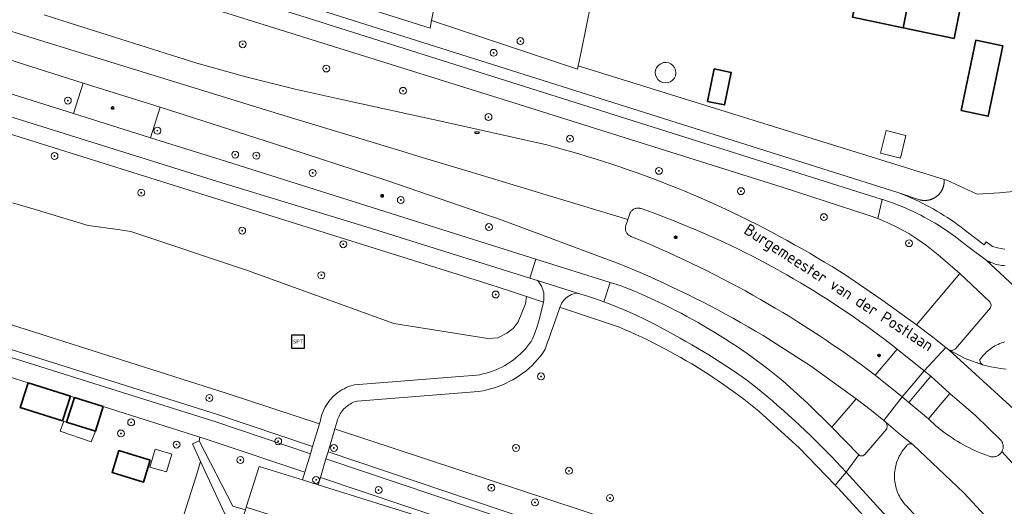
# Model space of a CAD drawing. Header units: metres. Extents: x 152610 to 160096, y 456114 to 462495.
# Tile 244 of 256: x 157096 to 157210, y 460002 to 460058. Entities that reach past the tile are written whole.
import ezdxf
from ezdxf.enums import TextEntityAlignment as Align

# ---------------------------------------------------------------- set-up
doc = ezdxf.new("R2010")
doc.units = ezdxf.units.M
doc.header["$LTSCALE"] = 0.5
doc.layers.get('0').update_dxf_attribs({"linetype": 'CONTINUOUS'})
for name, color, linetype, lineweight in [('B-PV-GR-BEPLANTING_CULTUUR_BOSPLANTSOEN-GV', 251, 'CONTINUOUS', 18), ('B-PV-GR-BEPLANTING_CULTUUR_HEESTERS-GV', 251, 'CONTINUOUS', 18), ('B-PV-GR-BOOM-S', 251, 'CONTINUOUS', 25), ('B-PV-GW-TALUD_KRUIN-G', 251, 'CONTINUOUS', 18), ('B-PV-IE-MEUBILAIR-S', 251, 'CONTINUOUS', 25), ('B-PV-IE-MEUBILAIR_WEGMEUBILAIR-S', 251, 'CONTINUOUS', 25), ('B-PV-OG-BEBOUWING-GV', 6, 'CONTINUOUS', 35), ('B-PV-OG-BEBOUWING_OVERBOUWING-GV', 251, 'CONTINUOUS', 18), ('B-PV-OG-BEBOUWING_SCHUUR-GV', 251, 'CONTINUOUS', 18), ('B-PV-OG-TERREIN_BEGROEID-GV', 251, 'CONTINUOUS', 18), ('B-PV-OG-TOPOGRAFIE-T18', 1, 'CONTINUOUS', 18), ('B-PV-VH-GESLOTENVERHARDING_ASFALT-GV', 251, 'CONTINUOUS', 18), ('B-PV-VH-OPENVERHARDING_BETONSTRAATSTEEN-GV', 251, 'CONTINUOUS', 18), ('B-PV-VH-OPENVERHARDING_TEGEL-GV', 251, 'CONTINUOUS', 18)]:
    doc.layers.add(name, color=color, linetype=linetype, lineweight=lineweight)
doc.styles.add('NLCS-ISO', font='NLCS-ISO.ttf')
doc.styles.add('NLCS-ISO-M750-T18', font='NLCS-ISO.ttf', dxfattribs={"height": 1.35})

# ---------------------------------------------------------------- blocks, each defined once
blk = doc.blocks.new('SIE-MEUBILAIR_PAAL_LICHTMAST-SO')
for points in [[(-0.62, 0), (-1, 0)], [(-0.71, 0.71), (-0.44, 0.44)], [(0, 1), (0, 0.62)], [(0.44, 0.44), (0.71, 0.71)], [(1, 0), (0.62, 0)], [(-0.71, -0.71), (-0.44, -0.44)], [(0, -0.62), (0, -1)], [(0.44, -0.44), (0.71, -0.71)]]:
    blk.add_lwpolyline(points)
blk.add_circle((0, 0), 0.5)
blk = doc.blocks.new('SIE-MEUBILAIR_PUT_RIOOLPUT-SO')
blk.add_ellipse((0, 0), major_axis=(1.25, 0), ratio=0.54)
blk = doc.blocks.new('SIE-WEG_SPEELTOESTEL-SO')
at = {"flags": 128}
blk.add_lwpolyline([(-3.75, -3.75), (3.75, -3.75), (3.75, 3.75), (-3.75, 3.75)], close=True, dxfattribs=at)
at = {"style": 'NLCS-ISO'}
blk.add_text('SPT', height=2.25, dxfattribs=at).set_placement((0, 0), align=Align.MIDDLE_CENTER)
blk = doc.blocks.new('SGR-BOOM_GBKN-SO')
at = {"linetype": 'ByBlock', "lineweight": 18}
h = blk.add_hatch(color=0, dxfattribs=at)
h.dxf.hatch_style = 1
edge = h.paths.add_edge_path()
edge.add_arc((0, 0), 0.25, 0, 360)
at = {"color": 0, "linetype": 'ByBlock', "lineweight": 18}
for radius in [2, 0.25]:
    blk.add_circle((0, 0), radius, dxfattribs=at)
at = {"color": 0, "linetype": 'ByBlock', "lineweight": 18, "style": 'NLCS-ISO'}
blk.add_attdef('SOORT', (2.5, 0), '', height=1.5, dxfattribs=at)

msp = doc.modelspace()

# ---------------------------------------------------------------- linework, layer by layer
at = {"layer": 'B-PV-GR-BEPLANTING_CULTUUR_BOSPLANTSOEN-GV', "flags": 128}
for points in [[(157144.181, 460059.719), (157143.829, 460057.988), (157160.755, 460052.316), (157160.838, 460052.723), (157161.166, 460054.339), (157168.712, 460091.564)], [(157096.419, 460070.098), (157198.03, 460037.97), (157200.428, 460037.174), (157200.466, 460037.163), (157200.505, 460037.154), (157200.544, 460037.145), (157200.583, 460037.136), (157200.622, 460037.128), (157200.661, 460037.121), (157200.701, 460037.115), (157200.74, 460037.109), (157200.78, 460037.104), (157200.819, 460037.1), (157200.859, 460037.097), (157200.899, 460037.094), (157200.939, 460037.091), (157200.979, 460037.09), (157201.019, 460037.089), (157201.058, 460037.089), (157201.098, 460037.09), (157201.138, 460037.091), (157201.178, 460037.093), (157201.218, 460037.096), (157201.258, 460037.1), (157201.297, 460037.104), (157201.337, 460037.109), (157201.376, 460037.114), (157201.416, 460037.121), (157201.455, 460037.128), (157201.494, 460037.135), (157201.533, 460037.144), (157201.572, 460037.153), (157201.611, 460037.163), (157201.649, 460037.173), (157201.688, 460037.184), (157201.726, 460037.196), (157201.764, 460037.208), (157201.801, 460037.221), (157201.839, 460037.235), (157201.876, 460037.25), (157201.913, 460037.265), (157201.95, 460037.28), (157201.986, 460037.297), (157202.022, 460037.314), (157202.058, 460037.332), (157202.093, 460037.35), (157202.128, 460037.369), (157202.163, 460037.388), (157202.198, 460037.409), (157202.232, 460037.429), (157202.266, 460037.451), (157202.299, 460037.473), (157202.332, 460037.495), (157202.364, 460037.518), (157202.396, 460037.542), (157202.428, 460037.566), (157202.459, 460037.591), (157202.49, 460037.617), (157202.521, 460037.642), (157202.551, 460037.669), (157202.58, 460037.696), (157202.609, 460037.723), (157202.637, 460037.751), (157202.665, 460037.78), (157202.693, 460037.809), (157202.72, 460037.838), (157202.746, 460037.868), (157202.772, 460037.898), (157202.797, 460037.929), (157202.822, 460037.961), (157202.847, 460037.992), (157202.87, 460038.025), (157202.893, 460038.057), (157202.916, 460038.09), (157202.938, 460038.124), (157202.959, 460038.157), (157202.98, 460038.191), (157203, 460038.226), (157203.02, 460038.261), (157203.039, 460038.296), (157203.057, 460038.331), (157203.075, 460038.367), (157203.092, 460038.403), (157203.108, 460038.44), (157203.124, 460038.476), (157203.139, 460038.513), (157203.153, 460038.551), (157203.167, 460038.588), (157203.18, 460038.626), (157203.193, 460038.664), (157203.205, 460038.702), (157203.216, 460038.74), (157203.226, 460038.779), (157203.236, 460038.818), (157203.245, 460038.857), (157203.253, 460038.896), (157203.261, 460038.935), (157203.268, 460038.974), (157203.274, 460039.014), (157203.28, 460039.053), (157203.285, 460039.093), (157203.289, 460039.133), (157203.293, 460039.172), (157203.295, 460039.212), (157203.298, 460039.252), (157203.299, 460039.292), (157203.3, 460039.332), (157203.3, 460039.372), (157203.299, 460039.412), (157203.298, 460039.452), (157203.295, 460039.492), (157203.293, 460039.532), (157160.838, 460052.723), (157160.755, 460052.316), (157143.829, 460057.988), (157143.648, 460057.101), (157096.266, 460072.067)], [(157095.193, 460036.815), (157097.713, 460036.094), (157103.977, 460034.205), (157107.439, 460033.734), (157108.943, 460033.497), (157122.454, 460028.956), (157139.433, 460022.825), (157150.344, 460021.065), (157151.497, 460021.141), (157152.542, 460021.705), (157153.308, 460022.234), (157153.863, 460023.005), (157154.726, 460025.106), (157154.823, 460025.956), (157152.882, 460026.594), (157149.508, 460027.704), (157118.418, 460037.452), (157067.088, 460053.522)], [(157034.54, 460037.89), (157102.55, 460016.508), (157118.809, 460011.396), (157129.777, 460007.708), (157130.021, 460008.53), (157118.87, 460012.29), (157034.85, 460038.76)], [(157034.85, 460038.76), (157118.87, 460012.29), (157130.021, 460008.53), (157130.81, 460011.177), (157120.01, 460014.74), (157081.314, 460027.028)], [(157091.857, 460017.556), (157097.008, 460015.928), (157101.919, 460014.376), (157102.395, 460014.226), (157105.732, 460013.171), (157116.953, 460009.624), (157118.01, 460009.29), (157129.135, 460005.555), (157129.777, 460007.708), (157118.809, 460011.396), (157102.55, 460016.508), (157034.54, 460037.89)], [(157164.687, 460000), (157132.792, 460010.523), (157132.615, 460010.582), (157131.823, 460007.923), (157155.325, 460000)], [(157155.325, 460000), (157131.823, 460007.923), (157131.579, 460007.102), (157152.701, 460000)], [(157152.701, 460000), (157131.579, 460007.102), (157130.938, 460004.95), (157145.683, 460000)], [(157145.683, 460000), (157130.938, 460004.95), (157130.684, 460004.099), (157143.791, 460000)]]:
    msp.add_lwpolyline(points, dxfattribs=at)
msp.add_lwpolyline([(157118.01, 460009.29), (157116.953, 460009.624), (157116.857, 460009.209), (157120.775, 460001.63), (157122.223, 460001.187), (157122.325, 460001.506), (157123.84, 460006.24), (157128.871, 460004.666), (157129.135, 460005.555)], close=True, dxfattribs=at)
at = {"layer": 'B-PV-GR-BEPLANTING_CULTUUR_HEESTERS-GV', "flags": 128}
for points in [[(157211.7, 460038.18), (157209.73, 460037.97), (157207.13, 460037.81), (157203.62, 460039.43), (157203.293, 460039.532), (157203.295, 460039.492), (157203.298, 460039.452), (157203.299, 460039.412), (157203.3, 460039.372), (157203.3, 460039.332), (157203.299, 460039.292), (157203.298, 460039.252), (157203.295, 460039.212), (157203.293, 460039.172), (157203.289, 460039.133), (157203.285, 460039.093), (157203.28, 460039.053), (157203.274, 460039.014), (157203.268, 460038.974), (157203.261, 460038.935), (157203.253, 460038.896), (157203.245, 460038.857), (157203.236, 460038.818), (157203.226, 460038.779), (157203.216, 460038.74), (157203.205, 460038.702), (157203.193, 460038.664), (157203.18, 460038.626), (157203.167, 460038.588), (157203.153, 460038.551), (157203.139, 460038.513), (157203.124, 460038.476), (157203.108, 460038.44), (157203.092, 460038.403), (157203.075, 460038.367), (157203.057, 460038.331), (157203.039, 460038.296), (157203.02, 460038.261), (157203, 460038.226), (157202.98, 460038.191), (157202.959, 460038.157), (157202.938, 460038.124), (157202.916, 460038.09), (157202.893, 460038.057), (157202.87, 460038.025), (157202.847, 460037.992), (157202.822, 460037.961), (157202.797, 460037.929), (157202.772, 460037.898), (157202.746, 460037.868), (157202.72, 460037.838), (157202.693, 460037.809), (157202.665, 460037.78), (157202.637, 460037.751), (157202.609, 460037.723), (157202.58, 460037.696), (157202.551, 460037.669), (157202.521, 460037.642), (157202.49, 460037.617), (157202.459, 460037.591), (157202.428, 460037.566), (157202.396, 460037.542), (157202.364, 460037.518), (157202.332, 460037.495), (157202.299, 460037.473), (157202.266, 460037.451), (157202.232, 460037.429), (157202.198, 460037.409), (157202.163, 460037.388), (157202.128, 460037.369), (157202.093, 460037.35), (157202.058, 460037.332), (157202.022, 460037.314), (157201.986, 460037.297), (157201.95, 460037.28), (157201.913, 460037.265), (157201.876, 460037.25), (157201.839, 460037.235), (157201.801, 460037.221), (157201.764, 460037.208), (157201.726, 460037.196), (157201.688, 460037.184), (157201.649, 460037.173), (157201.611, 460037.163), (157201.572, 460037.153), (157201.533, 460037.144), (157201.494, 460037.135), (157201.455, 460037.128), (157201.416, 460037.121), (157201.376, 460037.114), (157201.337, 460037.109), (157201.297, 460037.104), (157201.258, 460037.1), (157201.218, 460037.096), (157201.178, 460037.093), (157201.138, 460037.091), (157201.098, 460037.09), (157201.058, 460037.089), (157201.019, 460037.089), (157200.979, 460037.09), (157200.939, 460037.091), (157200.899, 460037.094), (157200.859, 460037.097), (157200.819, 460037.1), (157200.78, 460037.104), (157200.74, 460037.109), (157200.701, 460037.115), (157200.661, 460037.121), (157200.622, 460037.128), (157200.583, 460037.136), (157200.544, 460037.145), (157200.505, 460037.154), (157200.466, 460037.163), (157200.428, 460037.174), (157198.03, 460037.97), (157198.103, 460037.942), (157198.552, 460037.767), (157198.999, 460037.585), (157199.442, 460037.395), (157199.883, 460037.197), (157200.319, 460036.993), (157200.753, 460036.781), (157201.183, 460036.562), (157201.609, 460036.336), (157202.031, 460036.103), (157202.449, 460035.863), (157202.864, 460035.616), (157203.274, 460035.362), (157203.68, 460035.101), (157204.082, 460034.834), (157204.479, 460034.56), (157204.871, 460034.28), (157205.259, 460033.993), (157205.642, 460033.7), (157206.02, 460033.4), (157207.92, 460031.95), (157208.18, 460032.31), (157208.92, 460031.77), (157209.498, 460031.595), (157210.331, 460031.433)], [(157119.836, 460000.734), (157117.024, 460006.789), (157116.653, 460005.611), (157114.884, 460000)]]:
    msp.add_lwpolyline(points, dxfattribs=at)
at = {"layer": 'B-PV-GW-TALUD_KRUIN-G', "flags": 128}
for points in [[(157203.293, 460039.532), (157160.838, 460052.723), (157160.755, 460052.316), (157143.829, 460057.988), (157143.648, 460057.101), (157096.266, 460072.067), (157096.376, 460072.658), (157094.885, 460073.117), (157093.315, 460073.601)], [(157034.85, 460038.76), (157118.87, 460012.29), (157130.021, 460008.53)], [(157129.777, 460007.708), (157118.809, 460011.396), (157102.55, 460016.508), (157034.54, 460037.89)], [(157131.823, 460007.923), (157155.325, 460000)], [(157152.701, 460000), (157131.579, 460007.102)]]:
    msp.add_lwpolyline(points, dxfattribs=at)
at = {"layer": 'B-PV-OG-BEBOUWING-GV', "flags": 128}
for points in [[(157201.922, 460074.035), (157199.21, 460074.61), (157198.11, 460069.43), (157194.62, 460070.16), (157193.69, 460065.66), (157194.18, 460065.56), (157192.68, 460058.34), (157198.556, 460057.121)], [(157204.96, 460073.39), (157201.922, 460074.035), (157198.556, 460057.121), (157204.44, 460055.9), (157205.9, 460063.09), (157206.39, 460062.99), (157207.35, 460067.48), (157203.86, 460068.22)], [(157210.1, 460055.02), (157206.97, 460055.68), (157205.28, 460047.52), (157208.41, 460046.87)], [(157175.845, 460048.586), (157177.823, 460048.175), (157178.589, 460051.955), (157176.63, 460052.363)], [(157101.919, 460014.376), (157097.008, 460015.928), (157096.247, 460013.52), (157096.104, 460013.068), (157101.015, 460011.515)], [(157105.732, 460013.171), (157102.395, 460014.226), (157101.491, 460011.365), (157104.828, 460010.31)], [(157111.192, 460006.969), (157107.529, 460008.078), (157106.759, 460005.532), (157110.421, 460004.424)]]:
    msp.add_lwpolyline(points, close=True, dxfattribs=at)
at = {"layer": 'B-PV-OG-BEBOUWING_OVERBOUWING-GV', "flags": 128}
msp.add_lwpolyline([(157101.491, 460011.365), (157101.149, 460011.473), (157100.755, 460010.318), (157104.34, 460009.073), (157104.828, 460010.31)], close=True, dxfattribs=at)
at = {"layer": 'B-PV-OG-BEBOUWING_SCHUUR-GV', "flags": 128}
for points in [[(157171.348, 460053.048), (157171.05, 460053.105), (157170.725, 460053.081), (157170.406, 460052.962), (157170.134, 460052.758), (157169.937, 460052.498), (157169.825, 460052.217), (157169.787, 460051.947), (157169.812, 460051.675), (157169.911, 460051.389), (157170.095, 460051.119), (157170.357, 460050.902), (157170.669, 460050.769), (157170.993, 460050.728), (157171.293, 460050.771), (157171.546, 460050.874), (157171.769, 460051.031), (157171.967, 460051.26), (157172.109, 460051.554), (157172.165, 460051.889), (157172.125, 460052.227), (157171.998, 460052.527), (157171.811, 460052.766), (157171.596, 460052.933)], [(157198.863, 460044.631), (157196.557, 460045.198), (157195.91, 460042.567), (157198.216, 460042)], [(157113.688, 460007.669), (157111.758, 460008.227), (157111.16, 460006.158), (157113.09, 460005.6)]]:
    msp.add_lwpolyline(points, close=True, dxfattribs=at)
at = {"layer": 'B-PV-OG-TERREIN_BEGROEID-GV', "flags": 128}
for points in [[(157098.864, 460058.616), (157101.778, 460057.684), (157107.058, 460056.055), (157116.599, 460053.027), (157122.284, 460051.454), (157127.999, 460049.997), (157133.241, 460048.836), (157145.231, 460046.214), (157157.207, 460043.529), (157158.013, 460043.315), (157158.98, 460043.05), (157159.945, 460042.777), (157160.907, 460042.497), (157161.867, 460042.209), (157162.825, 460041.914), (157163.781, 460041.611), (157164.734, 460041.3), (157165.684, 460040.982), (157166.632, 460040.656), (157167.578, 460040.322), (157168.52, 460039.981), (157169.46, 460039.633), (157170.397, 460039.277), (157171.331, 460038.913), (157172.262, 460038.543), (157173.191, 460038.164), (157174.116, 460037.778), (157175.038, 460037.385), (157175.957, 460036.985), (157176.084, 460036.928), (157176.998, 460036.512), (157177.91, 460036.089), (157178.817, 460035.659), (157179.722, 460035.221), (157180.623, 460034.776), (157181.52, 460034.324), (157182.414, 460033.865), (157183.304, 460033.399), (157184.19, 460032.926), (157185.073, 460032.446), (157185.951, 460031.959), (157186.826, 460031.464), (157187.697, 460030.963), (157188.563, 460030.455), (157189.426, 460029.94), (157190.284, 460029.418), (157191.139, 460028.889), (157191.989, 460028.354), (157196.081, 460025.558), (157200.092, 460022.648), (157205.11, 460028.6), (157202.607, 460030.765), (157201.229, 460031.878), (157200.239, 460032.562), (157199.179, 460033.24), (157197.812, 460033.985), (157196.752, 460034.498), (157195.608, 460034.991), (157194.603, 460035.365), (157184.488, 460038.633), (157153.974, 460048.245), (157116.351, 460059.97)], [(157068.44, 460057.82), (157102.27, 460047.184), (157103.4, 460050.7), (157092.06, 460054.314)], [(157081.314, 460027.028), (157120.01, 460014.74), (157130.81, 460011.177), (157130.965, 460011.699), (157131.032, 460011.98), (157131.114, 460012.256), (157131.212, 460012.528), (157131.324, 460012.793), (157131.451, 460013.052), (157131.593, 460013.304), (157131.748, 460013.547), (157131.916, 460013.782), (157132.097, 460014.006), (157132.29, 460014.22), (157132.494, 460014.424), (157132.71, 460014.615), (157132.936, 460014.795), (157133.171, 460014.961), (157133.416, 460015.114), (157133.668, 460015.254), (157133.928, 460015.379), (157134.194, 460015.49), (157134.466, 460015.585), (157134.743, 460015.666), (157134.892, 460015.702), (157149.032, 460016.816), (157149.414, 460016.88), (157149.793, 460016.96), (157150.168, 460017.055), (157150.539, 460017.166), (157150.906, 460017.292), (157151.267, 460017.433), (157151.621, 460017.588), (157151.969, 460017.758), (157152.31, 460017.943), (157152.643, 460018.141), (157152.967, 460018.352), (157153.283, 460018.577), (157153.588, 460018.815), (157153.884, 460019.065), (157154.169, 460019.327), (157154.443, 460019.6), (157154.706, 460019.885), (157154.957, 460020.18), (157155.195, 460020.485), (157155.369, 460020.727), (157155.531, 460021.039), (157155.809, 460021.692), (157156.073, 460022.45), (157156.298, 460023.224), (157156.794, 460025.307), (157154.823, 460025.956), (157154.726, 460025.106), (157153.863, 460023.005), (157153.308, 460022.234), (157152.542, 460021.705), (157151.497, 460021.141), (157150.344, 460021.065), (157139.433, 460022.825), (157122.454, 460028.956), (157108.943, 460033.497), (157107.439, 460033.734), (157103.977, 460034.205), (157097.713, 460036.094), (157095.193, 460036.815)], [(157194.398, 460000), (157190.951, 460003.751), (157190.657, 460004.055), (157186.501, 460008.346), (157181.781, 460012.663), (157181.211, 460013.122), (157180.636, 460013.574), (157180.056, 460014.02), (157179.472, 460014.459), (157178.883, 460014.892), (157178.288, 460015.319), (157177.69, 460015.739), (157177.087, 460016.153), (157176.479, 460016.56), (157175.867, 460016.96), (157175.25, 460017.354), (157174.629, 460017.741), (157174.004, 460018.121), (157173.375, 460018.494), (157172.742, 460018.86), (157172.105, 460019.22), (157171.464, 460019.572), (157170.819, 460019.917), (157170.171, 460020.255), (157169.519, 460020.586), (157168.863, 460020.91), (157168.203, 460021.227), (157167.541, 460021.537), (157166.875, 460021.839), (157166.205, 460022.134), (157165.533, 460022.422), (157165.403, 460022.476), (157159.008, 460024.579), (157158.716, 460024.675), (157157.932, 460022.45), (157157.436, 460021.033), (157157.252, 460020.53), (157156.994, 460019.846), (157156.714, 460019.344), (157156.43, 460018.98), (157156.129, 460018.625), (157155.813, 460018.283), (157155.484, 460017.954), (157155.141, 460017.639), (157154.785, 460017.339), (157154.418, 460017.053), (157154.038, 460016.783), (157153.649, 460016.528), (157153.249, 460016.29), (157152.839, 460016.069), (157152.421, 460015.864), (157151.994, 460015.677), (157151.56, 460015.508), (157151.12, 460015.356), (157150.674, 460015.223), (157150.222, 460015.109), (157149.767, 460015.013), (157149.264, 460014.928), (157135.194, 460013.82), (157135.047, 460013.776), (157134.875, 460013.715), (157134.706, 460013.645), (157134.541, 460013.565), (157134.38, 460013.477), (157134.225, 460013.38), (157134.076, 460013.274), (157133.933, 460013.16), (157133.796, 460013.038), (157133.666, 460012.909), (157133.543, 460012.773), (157133.429, 460012.631), (157133.322, 460012.482), (157133.224, 460012.328), (157133.134, 460012.168), (157133.054, 460012.004), (157132.982, 460011.835), (157132.92, 460011.663), (157132.868, 460011.488), (157132.801, 460011.207), (157132.615, 460010.582), (157132.792, 460010.523), (157164.687, 460000)], [(157208.504, 460000), (157205.58, 460003.17), (157199.711, 460008.731), (157199.649, 460008.779), (157199.608, 460008.805), (157199.55, 460008.832), (157199.49, 460008.851), (157199.427, 460008.863), (157199.364, 460008.867), (157199.3, 460008.862), (157199.238, 460008.85), (157199.177, 460008.83), (157199.12, 460008.802), (157199.067, 460008.768), (157199.018, 460008.727), (157198.974, 460008.681), (157198.937, 460008.629), (157198.907, 460008.573), (157198.903, 460008.564), (157198.768, 460008.415), (157198.64, 460008.261), (157198.517, 460008.102), (157198.402, 460007.938), (157198.292, 460007.769), (157198.19, 460007.596), (157198.095, 460007.42), (157198.006, 460007.24), (157197.925, 460007.056), (157197.851, 460006.869), (157197.785, 460006.68), (157197.726, 460006.488), (157197.675, 460006.293), (157197.632, 460006.097), (157197.597, 460005.9), (157197.569, 460005.701), (157197.55, 460005.501), (157197.538, 460005.301), (157197.535, 460005.1), (157197.539, 460004.899), (157197.552, 460004.699), (157197.572, 460004.499), (157197.601, 460004.3), (157197.637, 460004.103), (157197.681, 460003.907), (157197.733, 460003.713), (157197.793, 460003.521), (157197.86, 460003.332), (157197.934, 460003.145), (157198.016, 460002.962), (157198.106, 460002.782), (157198.202, 460002.606), (157198.305, 460002.434), (157198.415, 460002.266), (157198.532, 460002.103), (157198.655, 460001.944), (157198.784, 460001.79), (157198.872, 460001.693), (157200.449, 460000)]]:
    msp.add_lwpolyline(points, dxfattribs=at)
for points in [[(157112.34, 460047.911), (157103.4, 460050.7), (157102.27, 460047.184), (157111.22, 460044.37)], [(157125.492, 460043.684), (157112.34, 460047.911), (157111.22, 460044.37), (157120.03, 460041.6), (157155.935, 460030.298), (157164.53, 460027.592), (157165.827, 460027.184), (157165.999, 460027.116), (157166.692, 460026.837), (157167.381, 460026.551), (157168.068, 460026.258), (157168.752, 460025.957), (157169.432, 460025.648), (157170.109, 460025.333), (157170.782, 460025.01), (157171.452, 460024.68), (157172.119, 460024.343), (157172.781, 460023.999), (157173.44, 460023.648), (157174.096, 460023.29), (157174.747, 460022.924), (157175.394, 460022.552), (157176.038, 460022.173), (157176.677, 460021.787), (157177.312, 460021.394), (157177.943, 460020.994), (157178.57, 460020.588), (157179.192, 460020.175), (157179.809, 460019.755), (157180.423, 460019.329), (157181.031, 460018.896), (157181.635, 460018.456), (157182.234, 460018.011), (157182.828, 460017.558), (157183.418, 460017.1), (157184.003, 460016.635), (157184.582, 460016.164), (157187.465, 460013.528), (157190.259, 460010.799), (157193.1, 460014.081), (157187.785, 460017.896), (157182.281, 460021.432), (157181.417, 460021.942), (157180.55, 460022.444), (157179.678, 460022.94), (157178.802, 460023.429), (157177.923, 460023.911), (157177.04, 460024.385), (157176.153, 460024.853), (157175.262, 460025.313), (157174.368, 460025.767), (157173.47, 460026.213), (157172.568, 460026.652), (157171.663, 460027.084), (157170.755, 460027.509), (157169.843, 460027.927), (157168.928, 460028.337), (157168.01, 460028.74), (157167.088, 460029.135), (157166.164, 460029.523), (157165.801, 460029.673), (157165.294, 460029.852), (157152.024, 460034.806), (157138.63, 460039.411)]]:
    msp.add_lwpolyline(points, close=True, dxfattribs=at)
at = {"layer": 'B-PV-VH-GESLOTENVERHARDING_ASFALT-GV', "flags": 128}
for points in [[(157093.77, 460067.153), (157097.877, 460065.847), (157116.351, 460059.97), (157153.974, 460048.245), (157184.488, 460038.633), (157194.603, 460035.365), (157195.608, 460034.991), (157196.091, 460037.215), (157083.57, 460072.77)], [(157091.883, 460057.684), (157098.854, 460055.531), (157126.674, 460046.935), (157140.372, 460042.805), (157142.361, 460042.206), (157148.201, 460040.445), (157155.849, 460038.139), (157166.604, 460034.897), (157166.822, 460035.549), (157166.845, 460035.604), (157166.887, 460035.685), (157166.936, 460035.762), (157166.991, 460035.835), (157167.053, 460035.902), (157167.12, 460035.964), (157167.192, 460036.02), (157167.269, 460036.069), (157167.35, 460036.111), (157167.434, 460036.146), (157167.521, 460036.174), (157167.61, 460036.194), (157167.7, 460036.206), (157167.791, 460036.21), (157167.883, 460036.205), (157167.973, 460036.194), (157168.062, 460036.174), (157168.149, 460036.146), (157168.559, 460036.001), (157169.413, 460035.694), (157170.265, 460035.379), (157171.113, 460035.056), (157171.959, 460034.726), (157172.802, 460034.389), (157173.642, 460034.044), (157174.479, 460033.691), (157175.313, 460033.332), (157176.143, 460032.965), (157176.97, 460032.59), (157177.794, 460032.209), (157178.615, 460031.82), (157179.432, 460031.424), (157180.245, 460031.021), (157181.055, 460030.61), (157181.861, 460030.193), (157182.664, 460029.768), (157183.462, 460029.337), (157184.258, 460028.898), (157185.049, 460028.452), (157185.836, 460028), (157186.619, 460027.54), (157187.398, 460027.074), (157188.172, 460026.601), (157188.943, 460026.12), (157189.71, 460025.634), (157190.472, 460025.14), (157191.229, 460024.64), (157191.983, 460024.133), (157192.731, 460023.62), (157193.476, 460023.099), (157194.215, 460022.573), (157194.95, 460022.04), (157195.68, 460021.5), (157196.406, 460020.954), (157197.126, 460020.402), (157197.842, 460019.843), (157200.97, 460017.34), (157203.505, 460020.037), (157201.977, 460021.224), (157200.092, 460022.648), (157196.081, 460025.558), (157191.989, 460028.354), (157191.139, 460028.889), (157190.284, 460029.418), (157189.426, 460029.94), (157188.563, 460030.455), (157187.697, 460030.963), (157186.826, 460031.464), (157185.951, 460031.959), (157185.073, 460032.446), (157184.19, 460032.926), (157183.304, 460033.399), (157182.414, 460033.865), (157181.52, 460034.324), (157180.623, 460034.776), (157179.722, 460035.221), (157178.817, 460035.659), (157177.91, 460036.089), (157176.998, 460036.512), (157176.084, 460036.928), (157175.957, 460036.985), (157175.038, 460037.385), (157174.116, 460037.778), (157173.191, 460038.164), (157172.262, 460038.543), (157171.331, 460038.913), (157170.397, 460039.277), (157169.46, 460039.633), (157168.52, 460039.981), (157167.578, 460040.322), (157166.632, 460040.656), (157165.684, 460040.982), (157164.734, 460041.3), (157163.781, 460041.611), (157162.825, 460041.914), (157161.867, 460042.209), (157160.907, 460042.497), (157159.945, 460042.777), (157158.98, 460043.05), (157158.013, 460043.315), (157157.207, 460043.529), (157145.231, 460046.214), (157133.241, 460048.836), (157127.999, 460049.997), (157122.284, 460051.454), (157116.599, 460053.027), (157107.058, 460056.055), (157101.778, 460057.684), (157098.864, 460058.616)], [(157092.06, 460054.314), (157103.4, 460050.7), (157112.34, 460047.911), (157125.492, 460043.684), (157138.63, 460039.411), (157152.024, 460034.806), (157165.294, 460029.852), (157165.801, 460029.673), (157166.164, 460029.523), (157167.088, 460029.135), (157168.01, 460028.74), (157168.928, 460028.337), (157169.843, 460027.927), (157170.755, 460027.509), (157171.663, 460027.084), (157172.568, 460026.652), (157173.47, 460026.213), (157174.368, 460025.767), (157175.262, 460025.313), (157176.153, 460024.853), (157177.04, 460024.385), (157177.923, 460023.911), (157178.802, 460023.429), (157179.678, 460022.94), (157180.55, 460022.444), (157181.417, 460021.942), (157182.281, 460021.432), (157187.785, 460017.896), (157193.1, 460014.081), (157194.852, 460012.725), (157196.29, 460011.573), (157198.42, 460014.31), (157195.302, 460016.822), (157194.503, 460017.421), (157193.7, 460018.014), (157192.891, 460018.6), (157192.078, 460019.179), (157191.261, 460019.752), (157190.438, 460020.319), (157189.612, 460020.879), (157188.781, 460021.432), (157187.945, 460021.979), (157187.105, 460022.519), (157186.261, 460023.052), (157185.412, 460023.578), (157184.56, 460024.098), (157183.703, 460024.61), (157182.842, 460025.116), (157181.977, 460025.615), (157181.108, 460026.107), (157180.236, 460026.592), (157179.359, 460027.07), (157178.479, 460027.541), (157177.594, 460028.005), (157176.707, 460028.462), (157175.815, 460028.911), (157174.92, 460029.354), (157174.021, 460029.789), (157173.119, 460030.217), (157172.214, 460030.638), (157171.305, 460031.051), (157170.393, 460031.458), (157169.478, 460031.857), (157168.559, 460032.248), (157167.638, 460032.632), (157166.939, 460032.918), (157166.899, 460032.936), (157166.819, 460032.977), (157166.743, 460033.026), (157166.671, 460033.081), (157166.605, 460033.143), (157166.545, 460033.21), (157166.49, 460033.282), (157166.442, 460033.358), (157166.401, 460033.439), (157166.368, 460033.523), (157166.342, 460033.609), (157166.323, 460033.697), (157166.313, 460033.787), (157166.31, 460033.877), (157166.316, 460033.968), (157166.33, 460034.057), (157166.351, 460034.144), (157166.38, 460034.23), (157166.513, 460034.626), (157166.604, 460034.897), (157155.849, 460038.139), (157148.201, 460040.445), (157142.361, 460042.206), (157140.372, 460042.805), (157126.674, 460046.935), (157098.854, 460055.531), (157091.883, 460057.684)], [(157216.356, 460022.535), (157208.159, 460030.178), (157205.733, 460031.984), (157205.363, 460032.285), (157204.989, 460032.579), (157204.61, 460032.867), (157204.225, 460033.149), (157203.837, 460033.425), (157203.443, 460033.693), (157203.045, 460033.955), (157202.643, 460034.211), (157202.237, 460034.459), (157201.826, 460034.701), (157201.411, 460034.936), (157200.993, 460035.164), (157200.571, 460035.384), (157200.145, 460035.598), (157199.716, 460035.804), (157199.283, 460036.004), (157198.847, 460036.195), (157198.407, 460036.38), (157197.965, 460036.557), (157197.52, 460036.727), (157197.072, 460036.889), (157196.621, 460037.044), (157196.168, 460037.191), (157196.091, 460037.215), (157195.608, 460034.991), (157196.752, 460034.498), (157197.812, 460033.985), (157199.179, 460033.24), (157200.239, 460032.562), (157201.229, 460031.878), (157202.607, 460030.765), (157205.11, 460028.6), (157208.606, 460025.336), (157208.751, 460024.993), (157208.655, 460024.633), (157204.595, 460019.874), (157204.237, 460019.685), (157203.842, 460019.775), (157203.852, 460019.769), (157205.726, 460018.768), (157207.733, 460018.037), (157207.478, 460018.292), (157207.447, 460018.651), (157207.494, 460018.716), (157207.62, 460018.88), (157207.753, 460019.039), (157207.891, 460019.193), (157208.035, 460019.342), (157208.185, 460019.484), (157208.34, 460019.621), (157208.5, 460019.752), (157208.666, 460019.877), (157208.836, 460019.995), (157209.01, 460020.106), (157209.189, 460020.21), (157209.371, 460020.308), (157209.557, 460020.398), (157209.747, 460020.481), (157209.939, 460020.557), (157210.135, 460020.625), (157210.332, 460020.686)], [(157210.378, 460029.527), (157210.183, 460029.538), (157209.99, 460029.558), (157209.797, 460029.585), (157209.606, 460029.621), (157209.416, 460029.664), (157209.228, 460029.715), (157209.043, 460029.774), (157208.859, 460029.84), (157208.679, 460029.913), (157208.502, 460029.995), (157208.329, 460030.083), (157208.159, 460030.178), (157216.356, 460022.535)], [(157217.084, 460007.67), (157203.852, 460019.769), (157203.842, 460019.775), (157203.505, 460020.037), (157200.97, 460017.34), (157201.74, 460016.69), (157203.972, 460014.693), (157206.971, 460012.119), (157209.803, 460009.363), (157209.836, 460009.328), (157209.898, 460009.253), (157209.954, 460009.173), (157210.003, 460009.088), (157210.045, 460009), (157210.08, 460008.909), (157210.107, 460008.815), (157210.126, 460008.72), (157210.138, 460008.623), (157210.141, 460008.525), (157210.137, 460008.428), (157210.124, 460008.331), (157210.104, 460008.236), (157210.076, 460008.142), (157210.04, 460008.052), (157209.997, 460007.964), (157213.976, 460003.58)], [(157210.493, 460017.523), (157210.143, 460017.559), (157209.795, 460017.604), (157209.447, 460017.657), (157209.101, 460017.717), (157208.756, 460017.785), (157208.413, 460017.861), (157208.072, 460017.945), (157207.733, 460018.037), (157205.726, 460018.768), (157203.852, 460019.769), (157217.084, 460007.67)], [(157213.976, 460003.58), (157209.997, 460007.964), (157209.975, 460007.925), (157209.922, 460007.843), (157209.862, 460007.765), (157209.796, 460007.693), (157209.725, 460007.627), (157209.648, 460007.566), (157209.567, 460007.512), (157209.481, 460007.465), (157209.392, 460007.425), (157209.3, 460007.393), (157209.206, 460007.368), (157209.11, 460007.351), (157209.012, 460007.342), (157208.915, 460007.34), (157208.817, 460007.347), (157208.721, 460007.362), (157208.385, 460007.476), (157208.019, 460007.609), (157207.656, 460007.749), (157207.295, 460007.897), (157206.938, 460008.052), (157206.584, 460008.214), (157206.234, 460008.384), (157205.886, 460008.56), (157205.543, 460008.744), (157205.204, 460008.935), (157204.868, 460009.133), (157204.537, 460009.337), (157204.21, 460009.549), (157203.887, 460009.767), (157203.569, 460009.992), (157203.255, 460010.223), (157202.947, 460010.46), (157202.643, 460010.704), (157202.344, 460010.954), (157202.051, 460011.21), (157201.763, 460011.472), (157201.48, 460011.74), (157199.18, 460013.66), (157198.42, 460014.31), (157196.29, 460011.573), (157196.58, 460011.34), (157198.186, 460009.921), (157199.649, 460008.779), (157199.711, 460008.731), (157205.58, 460003.17), (157208.504, 460000)], [(157200.449, 460000), (157198.872, 460001.693), (157198.784, 460001.79), (157198.655, 460001.944), (157198.532, 460002.103), (157198.415, 460002.266), (157198.305, 460002.434), (157198.202, 460002.606), (157198.106, 460002.782), (157198.016, 460002.962), (157197.934, 460003.145), (157197.86, 460003.332), (157197.793, 460003.521), (157197.733, 460003.713), (157197.681, 460003.907), (157197.637, 460004.103), (157197.601, 460004.3), (157197.572, 460004.499), (157197.552, 460004.699), (157197.539, 460004.899), (157197.535, 460005.1), (157197.538, 460005.301), (157197.55, 460005.501), (157197.569, 460005.701), (157197.597, 460005.9), (157197.632, 460006.097), (157197.675, 460006.293), (157197.726, 460006.488), (157197.785, 460006.68), (157197.851, 460006.869), (157197.925, 460007.056), (157198.006, 460007.24), (157198.095, 460007.42), (157198.19, 460007.596), (157198.292, 460007.769), (157198.402, 460007.938), (157198.517, 460008.102), (157198.64, 460008.261), (157198.768, 460008.415), (157198.903, 460008.564), (157198.907, 460008.573), (157198.937, 460008.629), (157198.974, 460008.681), (157199.018, 460008.727), (157199.067, 460008.768), (157199.12, 460008.802), (157199.177, 460008.83), (157199.238, 460008.85), (157199.3, 460008.862), (157199.364, 460008.867), (157199.427, 460008.863), (157199.49, 460008.851), (157199.55, 460008.832), (157199.608, 460008.805), (157199.649, 460008.779), (157198.186, 460009.921), (157196.58, 460011.34), (157196.703, 460010.981), (157196.636, 460010.607), (157194.075, 460007.622), (157194.059, 460007.604), (157194.014, 460007.562), (157193.963, 460007.526), (157193.908, 460007.497), (157193.85, 460007.474), (157193.79, 460007.46), (157193.728, 460007.453), (157193.666, 460007.455), (157193.604, 460007.464), (157193.545, 460007.481), (157193.487, 460007.506), (157193.434, 460007.538), (157193.385, 460007.576), (157191.909, 460005.549), (157197.01, 460000)]]:
    msp.add_lwpolyline(points, dxfattribs=at)
for points in [[(157102.27, 460047.184), (157068.44, 460057.82), (157059.17, 460060.75), (157053.491, 460062), (157052.851, 460059.093), (157063.03, 460056.86), (157067.66, 460055.35), (157118.99, 460039.28), (157136.22, 460034.035), (157155.236, 460028.076), (157155.935, 460030.298), (157120.03, 460041.6), (157111.22, 460044.37)], [(157155.935, 460030.298), (157155.236, 460028.076), (157156.105, 460027.804), (157160.757, 460026.346), (157161.82, 460026.013), (157162.977, 460025.623), (157163.813, 460025.313), (157164.53, 460027.592)], [(157190.259, 460010.799), (157187.465, 460013.528), (157184.582, 460016.164), (157184.003, 460016.635), (157183.418, 460017.1), (157182.828, 460017.558), (157182.234, 460018.011), (157181.635, 460018.456), (157181.031, 460018.896), (157180.423, 460019.329), (157179.809, 460019.755), (157179.192, 460020.175), (157178.57, 460020.588), (157177.943, 460020.994), (157177.312, 460021.394), (157176.677, 460021.787), (157176.038, 460022.173), (157175.394, 460022.552), (157174.747, 460022.924), (157174.096, 460023.29), (157173.44, 460023.648), (157172.781, 460023.999), (157172.119, 460024.343), (157171.452, 460024.68), (157170.782, 460025.01), (157170.109, 460025.333), (157169.432, 460025.648), (157168.752, 460025.957), (157168.068, 460026.258), (157167.381, 460026.551), (157166.692, 460026.837), (157165.999, 460027.116), (157165.827, 460027.184), (157164.53, 460027.592), (157163.813, 460025.313), (157164.745, 460024.968), (157166.252, 460024.374), (157167.406, 460023.869), (157168.682, 460023.238), (157169.911, 460022.609), (157171.986, 460021.484), (157172.666, 460021.115), (157173.342, 460020.74), (157174.014, 460020.358), (157174.683, 460019.968), (157175.347, 460019.572), (157176.007, 460019.169), (157176.663, 460018.759), (157177.314, 460018.343), (157177.962, 460017.92), (157178.605, 460017.49), (157179.243, 460017.053), (157179.877, 460016.61), (157180.506, 460016.16), (157180.733, 460015.982), (157181.399, 460015.453), (157182.06, 460014.918), (157182.716, 460014.377), (157183.367, 460013.83), (157184.012, 460013.276), (157184.653, 460012.717), (157185.288, 460012.151), (157185.918, 460011.58), (157186.542, 460011.002), (157187.161, 460010.419), (157187.774, 460009.83), (157188.382, 460009.235), (157188.984, 460008.635), (157189.581, 460008.029), (157190.172, 460007.417), (157190.756, 460006.8), (157191.336, 460006.177), (157191.909, 460005.549), (157193.385, 460007.576)], [(157203.972, 460014.693), (157201.74, 460016.69), (157200.545, 460015.276), (157199.18, 460013.66), (157201.48, 460011.74), (157202.882, 460013.402)]]:
    msp.add_lwpolyline(points, close=True, dxfattribs=at)
at = {"layer": 'B-PV-VH-OPENVERHARDING_BETONSTRAATSTEEN-GV', "flags": 128}
for points in [[(157167.883, 460036.205), (157167.791, 460036.21), (157167.7, 460036.206), (157167.61, 460036.194), (157167.521, 460036.174), (157167.434, 460036.146), (157167.35, 460036.111), (157167.269, 460036.069), (157167.192, 460036.02), (157167.12, 460035.964), (157167.053, 460035.902), (157166.991, 460035.835), (157166.936, 460035.762), (157166.887, 460035.685), (157166.845, 460035.604), (157166.822, 460035.549), (157166.604, 460034.897), (157166.513, 460034.626), (157166.38, 460034.23), (157166.351, 460034.144), (157166.33, 460034.057), (157166.316, 460033.968), (157166.31, 460033.877), (157166.313, 460033.787), (157166.323, 460033.697), (157166.342, 460033.609), (157166.368, 460033.523), (157166.401, 460033.439), (157166.442, 460033.358), (157166.49, 460033.282), (157166.545, 460033.21), (157166.605, 460033.143), (157166.671, 460033.081), (157166.743, 460033.026), (157166.819, 460032.977), (157166.899, 460032.936), (157166.939, 460032.918), (157167.638, 460032.632), (157168.559, 460032.248), (157169.478, 460031.857), (157170.393, 460031.458), (157171.305, 460031.051), (157172.214, 460030.638), (157173.119, 460030.217), (157174.021, 460029.789), (157174.92, 460029.354), (157175.815, 460028.911), (157176.707, 460028.462), (157177.594, 460028.005), (157178.479, 460027.541), (157179.359, 460027.07), (157180.236, 460026.592), (157181.108, 460026.107), (157181.977, 460025.615), (157182.842, 460025.116), (157183.703, 460024.61), (157184.56, 460024.098), (157185.412, 460023.578), (157186.261, 460023.052), (157187.105, 460022.519), (157187.945, 460021.979), (157188.781, 460021.432), (157189.612, 460020.879), (157190.438, 460020.319), (157191.261, 460019.752), (157192.078, 460019.179), (157192.891, 460018.6), (157193.7, 460018.014), (157194.503, 460017.421), (157195.302, 460016.822), (157196.637, 460018.41), (157197.842, 460019.843), (157197.126, 460020.402), (157196.406, 460020.954), (157195.68, 460021.5), (157194.95, 460022.04), (157194.215, 460022.573), (157193.476, 460023.099), (157192.731, 460023.62), (157191.983, 460024.133), (157191.229, 460024.64), (157190.472, 460025.14), (157189.71, 460025.634), (157188.943, 460026.12), (157188.172, 460026.601), (157187.398, 460027.074), (157186.619, 460027.54), (157185.836, 460028), (157185.049, 460028.452), (157184.258, 460028.898), (157183.462, 460029.337), (157182.664, 460029.768), (157181.861, 460030.193), (157181.055, 460030.61), (157180.245, 460031.021), (157179.432, 460031.424), (157178.615, 460031.82), (157177.794, 460032.209), (157176.97, 460032.59), (157176.143, 460032.965), (157175.313, 460033.332), (157174.479, 460033.691), (157173.642, 460034.044), (157172.802, 460034.389), (157171.959, 460034.726), (157171.113, 460035.056), (157170.265, 460035.379), (157169.413, 460035.694), (157168.559, 460036.001), (157168.149, 460036.146), (157168.062, 460036.174), (157167.973, 460036.194)], [(157201.74, 460016.69), (157200.97, 460017.34), (157199.762, 460015.904), (157198.42, 460014.31), (157199.18, 460013.66), (157200.545, 460015.276)], [(157206.971, 460012.119), (157203.972, 460014.693), (157202.882, 460013.402), (157201.48, 460011.74), (157201.763, 460011.472), (157202.051, 460011.21), (157202.344, 460010.954), (157202.643, 460010.704), (157202.947, 460010.46), (157203.255, 460010.223), (157203.569, 460009.992), (157203.887, 460009.767), (157204.21, 460009.549), (157204.537, 460009.337), (157204.868, 460009.133), (157205.204, 460008.935), (157205.543, 460008.744), (157205.886, 460008.56), (157206.234, 460008.384), (157206.584, 460008.214), (157206.938, 460008.052), (157207.295, 460007.897), (157207.656, 460007.749), (157208.019, 460007.609), (157208.385, 460007.476), (157208.721, 460007.362), (157208.817, 460007.347), (157208.915, 460007.34), (157209.012, 460007.342), (157209.11, 460007.351), (157209.206, 460007.368), (157209.3, 460007.393), (157209.392, 460007.425), (157209.481, 460007.465), (157209.567, 460007.512), (157209.648, 460007.566), (157209.725, 460007.627), (157209.796, 460007.693), (157209.862, 460007.765), (157209.922, 460007.843), (157209.975, 460007.925), (157209.997, 460007.964), (157210.04, 460008.052), (157210.076, 460008.142), (157210.104, 460008.236), (157210.124, 460008.331), (157210.137, 460008.428), (157210.141, 460008.525), (157210.138, 460008.623), (157210.126, 460008.72), (157210.107, 460008.815), (157210.08, 460008.909), (157210.045, 460009), (157210.003, 460009.088), (157209.954, 460009.173), (157209.898, 460009.253), (157209.836, 460009.328), (157209.803, 460009.363)], [(157128.871, 460004.666), (157123.84, 460006.24), (157122.325, 460001.506), (157127.03, 460000), (157127.033, 459999.999), (157152.927, 459991.743), (157153.16, 459992.471), (157154.5, 459996.65), (157143.791, 460000), (157130.684, 460004.099)]]:
    msp.add_lwpolyline(points, close=True, dxfattribs=at)
msp.add_lwpolyline([(157210.332, 460020.686), (157210.135, 460020.625), (157209.939, 460020.557), (157209.747, 460020.481), (157209.557, 460020.398), (157209.371, 460020.308), (157209.189, 460020.21), (157209.01, 460020.106), (157208.836, 460019.995), (157208.666, 460019.877), (157208.5, 460019.752), (157208.34, 460019.621), (157208.185, 460019.484), (157208.035, 460019.342), (157207.891, 460019.193), (157207.753, 460019.039), (157207.62, 460018.88), (157207.494, 460018.716), (157207.447, 460018.651), (157207.478, 460018.292), (157207.733, 460018.037), (157208.072, 460017.945), (157208.413, 460017.861), (157208.756, 460017.785), (157209.101, 460017.717), (157209.447, 460017.657), (157209.795, 460017.604), (157210.143, 460017.559), (157210.493, 460017.523)], dxfattribs=at)
at = {"layer": 'B-PV-VH-OPENVERHARDING_TEGEL-GV', "flags": 128}
for points in [[(157083.57, 460072.77), (157196.091, 460037.215), (157196.168, 460037.191), (157196.621, 460037.044), (157197.072, 460036.889), (157197.52, 460036.727), (157197.965, 460036.557), (157198.407, 460036.38), (157198.847, 460036.195), (157199.283, 460036.004), (157199.716, 460035.804), (157200.145, 460035.598), (157200.571, 460035.384), (157200.993, 460035.164), (157201.411, 460034.936), (157201.826, 460034.701), (157202.237, 460034.459), (157202.643, 460034.211), (157203.045, 460033.955), (157203.443, 460033.693), (157203.837, 460033.425), (157204.225, 460033.149), (157204.61, 460032.867), (157204.989, 460032.579), (157205.363, 460032.285), (157205.733, 460031.984), (157208.159, 460030.178), (157208.329, 460030.083), (157208.502, 460029.995), (157208.679, 460029.913), (157208.859, 460029.84), (157209.043, 460029.774), (157209.228, 460029.715), (157209.416, 460029.664), (157209.606, 460029.621), (157209.797, 460029.585), (157209.99, 460029.558), (157210.183, 460029.538), (157210.378, 460029.527)], [(157210.331, 460031.433), (157209.498, 460031.595), (157208.92, 460031.77), (157208.18, 460032.31), (157207.92, 460031.95), (157206.02, 460033.4), (157205.642, 460033.7), (157205.259, 460033.993), (157204.871, 460034.28), (157204.479, 460034.56), (157204.082, 460034.834), (157203.68, 460035.101), (157203.274, 460035.362), (157202.864, 460035.616), (157202.449, 460035.863), (157202.031, 460036.103), (157201.609, 460036.336), (157201.183, 460036.562), (157200.753, 460036.781), (157200.319, 460036.993), (157199.883, 460037.197), (157199.442, 460037.395), (157198.999, 460037.585), (157198.552, 460037.767), (157198.103, 460037.942), (157198.03, 460037.97), (157096.419, 460070.098)], [(157067.088, 460053.522), (157118.418, 460037.452), (157149.508, 460027.704), (157152.882, 460026.594), (157154.823, 460025.956), (157156.794, 460025.307), (157156.835, 460025.514), (157156.859, 460025.724), (157156.867, 460025.935), (157156.859, 460026.146), (157156.833, 460026.356), (157156.792, 460026.563), (157156.734, 460026.766), (157156.661, 460026.964), (157156.572, 460027.155), (157156.469, 460027.339), (157156.351, 460027.515), (157156.22, 460027.68), (157156.105, 460027.804), (157155.236, 460028.076), (157136.22, 460034.035), (157118.99, 460039.28), (157067.66, 460055.35)], [(157197.01, 460000), (157191.909, 460005.549), (157190.657, 460004.055), (157190.951, 460003.751), (157194.398, 460000)]]:
    msp.add_lwpolyline(points, dxfattribs=at)
for points in [[(157208.606, 460025.336), (157205.11, 460028.6), (157200.092, 460022.648), (157201.977, 460021.224), (157203.505, 460020.037), (157203.842, 460019.775), (157204.237, 460019.685), (157204.595, 460019.874), (157208.655, 460024.633), (157208.751, 460024.993)], [(157130.021, 460008.53), (157129.777, 460007.708), (157129.135, 460005.555), (157128.871, 460004.666), (157130.684, 460004.099), (157130.938, 460004.95), (157131.579, 460007.102), (157131.823, 460007.923), (157132.615, 460010.582), (157132.801, 460011.207), (157132.868, 460011.488), (157132.92, 460011.663), (157132.982, 460011.835), (157133.054, 460012.004), (157133.134, 460012.168), (157133.224, 460012.328), (157133.322, 460012.482), (157133.429, 460012.631), (157133.543, 460012.773), (157133.666, 460012.909), (157133.796, 460013.038), (157133.933, 460013.16), (157134.076, 460013.274), (157134.225, 460013.38), (157134.38, 460013.477), (157134.541, 460013.565), (157134.706, 460013.645), (157134.875, 460013.715), (157135.047, 460013.776), (157135.194, 460013.82), (157149.264, 460014.928), (157149.767, 460015.013), (157150.222, 460015.109), (157150.674, 460015.223), (157151.12, 460015.356), (157151.56, 460015.508), (157151.994, 460015.677), (157152.421, 460015.864), (157152.839, 460016.069), (157153.249, 460016.29), (157153.649, 460016.528), (157154.038, 460016.783), (157154.418, 460017.053), (157154.785, 460017.339), (157155.141, 460017.639), (157155.484, 460017.954), (157155.813, 460018.283), (157156.129, 460018.625), (157156.43, 460018.98), (157156.714, 460019.344), (157156.994, 460019.846), (157157.252, 460020.53), (157157.436, 460021.033), (157157.932, 460022.45), (157158.716, 460024.675), (157158.784, 460024.871), (157158.859, 460025.04), (157158.947, 460025.202), (157159.048, 460025.358), (157159.16, 460025.505), (157159.284, 460025.642), (157159.418, 460025.77), (157159.562, 460025.887), (157159.715, 460025.992), (157159.875, 460026.084), (157160.042, 460026.164), (157160.215, 460026.231), (157160.392, 460026.283), (157160.573, 460026.322), (157160.757, 460026.346), (157156.105, 460027.804), (157156.22, 460027.68), (157156.351, 460027.515), (157156.469, 460027.339), (157156.572, 460027.155), (157156.661, 460026.964), (157156.734, 460026.766), (157156.792, 460026.563), (157156.833, 460026.356), (157156.859, 460026.146), (157156.867, 460025.935), (157156.859, 460025.724), (157156.835, 460025.514), (157156.794, 460025.307), (157156.298, 460023.224), (157156.073, 460022.45), (157155.809, 460021.692), (157155.531, 460021.039), (157155.369, 460020.727), (157155.195, 460020.485), (157154.957, 460020.18), (157154.706, 460019.885), (157154.443, 460019.6), (157154.169, 460019.327), (157153.884, 460019.065), (157153.588, 460018.815), (157153.283, 460018.577), (157152.967, 460018.352), (157152.643, 460018.141), (157152.31, 460017.943), (157151.969, 460017.758), (157151.621, 460017.588), (157151.267, 460017.433), (157150.906, 460017.292), (157150.539, 460017.166), (157150.168, 460017.055), (157149.793, 460016.96), (157149.414, 460016.88), (157149.032, 460016.816), (157134.892, 460015.702), (157134.743, 460015.666), (157134.466, 460015.585), (157134.194, 460015.49), (157133.928, 460015.379), (157133.668, 460015.254), (157133.416, 460015.114), (157133.171, 460014.961), (157132.936, 460014.795), (157132.71, 460014.615), (157132.494, 460014.424), (157132.29, 460014.22), (157132.097, 460014.006), (157131.916, 460013.782), (157131.748, 460013.547), (157131.593, 460013.304), (157131.451, 460013.052), (157131.324, 460012.793), (157131.212, 460012.528), (157131.114, 460012.256), (157131.032, 460011.98), (157130.965, 460011.699), (157130.81, 460011.177)], [(157159.008, 460024.579), (157165.403, 460022.476), (157165.533, 460022.422), (157166.205, 460022.134), (157166.875, 460021.839), (157167.541, 460021.537), (157168.203, 460021.227), (157168.863, 460020.91), (157169.519, 460020.586), (157170.171, 460020.255), (157170.819, 460019.917), (157171.464, 460019.572), (157172.105, 460019.22), (157172.742, 460018.86), (157173.375, 460018.494), (157174.004, 460018.121), (157174.629, 460017.741), (157175.25, 460017.354), (157175.867, 460016.96), (157176.479, 460016.56), (157177.087, 460016.153), (157177.69, 460015.739), (157178.288, 460015.319), (157178.883, 460014.892), (157179.472, 460014.459), (157180.056, 460014.02), (157180.636, 460013.574), (157181.211, 460013.122), (157181.781, 460012.663), (157186.501, 460008.346), (157190.657, 460004.055), (157191.909, 460005.549), (157191.336, 460006.177), (157190.756, 460006.8), (157190.172, 460007.417), (157189.581, 460008.029), (157188.984, 460008.635), (157188.382, 460009.235), (157187.774, 460009.83), (157187.161, 460010.419), (157186.542, 460011.002), (157185.918, 460011.58), (157185.288, 460012.151), (157184.653, 460012.717), (157184.012, 460013.276), (157183.367, 460013.83), (157182.716, 460014.377), (157182.06, 460014.918), (157181.399, 460015.453), (157180.733, 460015.982), (157180.506, 460016.16), (157179.877, 460016.61), (157179.243, 460017.053), (157178.605, 460017.49), (157177.962, 460017.92), (157177.314, 460018.343), (157176.663, 460018.759), (157176.007, 460019.169), (157175.347, 460019.572), (157174.683, 460019.968), (157174.014, 460020.358), (157173.342, 460020.74), (157172.666, 460021.115), (157171.986, 460021.484), (157169.911, 460022.609), (157168.682, 460023.238), (157167.406, 460023.869), (157166.252, 460024.374), (157164.745, 460024.968), (157163.813, 460025.313), (157162.977, 460025.623), (157161.82, 460026.013), (157160.757, 460026.346), (157160.573, 460026.322), (157160.392, 460026.283), (157160.215, 460026.231), (157160.042, 460026.164), (157159.875, 460026.084), (157159.715, 460025.992), (157159.562, 460025.887), (157159.418, 460025.77), (157159.284, 460025.642), (157159.16, 460025.505), (157159.048, 460025.358), (157158.947, 460025.202), (157158.859, 460025.04), (157158.784, 460024.871), (157158.716, 460024.675)], [(157200.97, 460017.34), (157197.842, 460019.843), (157196.637, 460018.41), (157195.302, 460016.822), (157198.42, 460014.31), (157199.762, 460015.904)], [(157194.852, 460012.725), (157193.1, 460014.081), (157190.259, 460010.799), (157193.385, 460007.576), (157193.434, 460007.538), (157193.487, 460007.506), (157193.545, 460007.481), (157193.604, 460007.464), (157193.666, 460007.455), (157193.728, 460007.453), (157193.79, 460007.46), (157193.85, 460007.474), (157193.908, 460007.497), (157193.963, 460007.526), (157194.014, 460007.562), (157194.059, 460007.604), (157194.075, 460007.622), (157196.636, 460010.607), (157196.703, 460010.981), (157196.58, 460011.34), (157196.29, 460011.573)], [(157120.775, 460001.63), (157116.857, 460009.209), (157116.073, 460008.838), (157117.024, 460006.789), (157119.836, 460000.734), (157120.495, 460000.403), (157121.778, 460000), (157121.81, 459999.99), (157121.813, 460000), (157122.223, 460001.187)]]:
    msp.add_lwpolyline(points, close=True, dxfattribs=at)

# ---------------------------------------------------------------- block references
at = {"layer": 'B-PV-GR-BOOM-S', "xscale": 0.2, "yscale": 0.2, "zscale": 0.2}
for p in [(157154.139, 460055.581), (157121.912, 460055.22), (157151.023, 460054.226), (157131.612, 460052.401), (157140.521, 460049.814), (157101.63, 460048.676), (157150.431, 460046.764), (157112.012, 460045.191), (157159.881, 460044.249), (157100.086, 460042.252), (157121.045, 460042.417), (157123.5, 460042.3), (157130.03, 460040.285), (157170.21, 460040.527), (157110.149, 460037.989), (157179.722, 460038.17), (157140.256, 460037.143), (157189.339, 460035.158), (157150.482, 460034.001), (157121.859, 460033.598), (157133.583, 460032.015), (157199.218, 460032.132), (157131.043, 460028.417), (157151.272, 460026.181), (157156.523, 460016.675), (157118.051, 460014.17), (157108.975, 460011.338), (157107.787, 460010.056), (157114.241, 460008.772), (157126.035, 460009.155), (157132.495, 460008.376), (157153.62, 460008.38), (157121.65, 460006.973), (157159.77, 460005.73), (157130.431, 460004.672), (157137.677, 460003.493), (157150.768, 460003.754), (157155.829, 460002.062), (157164.533, 460002.563)]:
    msp.add_blockref('SGR-BOOM_GBKN-SO', p, dxfattribs=at)
at = {"layer": 'B-PV-IE-MEUBILAIR-S', "xscale": 0.2, "yscale": 0.2, "zscale": 0.2}
for name, p in [('SIE-MEUBILAIR_PAAL_LICHTMAST-SO', (157106.82, 460047.839)), ('SIE-MEUBILAIR_PUT_RIOOLPUT-SO', (157149.083, 460044.943)), ('SIE-MEUBILAIR_PAAL_LICHTMAST-SO', (157138.093, 460037.635)), ('SIE-MEUBILAIR_PAAL_LICHTMAST-SO', (157172.143, 460032.83)), ('SIE-MEUBILAIR_PAAL_LICHTMAST-SO', (157195.733, 460019.113))]:
    msp.add_blockref(name, p, dxfattribs=at)
at = {"layer": 'B-PV-IE-MEUBILAIR_WEGMEUBILAIR-S', "xscale": 0.2, "yscale": 0.2, "zscale": 0.2}
msp.add_blockref('SIE-WEG_SPEELTOESTEL-SO', (157128.335, 460020.722), dxfattribs=at)

# ---------------------------------------------------------------- texts
at = {"layer": 'B-PV-OG-TOPOGRAFIE-T18', "style": 'NLCS-ISO-M750-T18'}
msp.add_text('Burgemeester van der Postlaan', height=1.35, rotation=327.3, dxfattribs=at).set_placement((157190.974, 460026.838), align=Align.MIDDLE)

doc.saveas('drawing.dxf')
